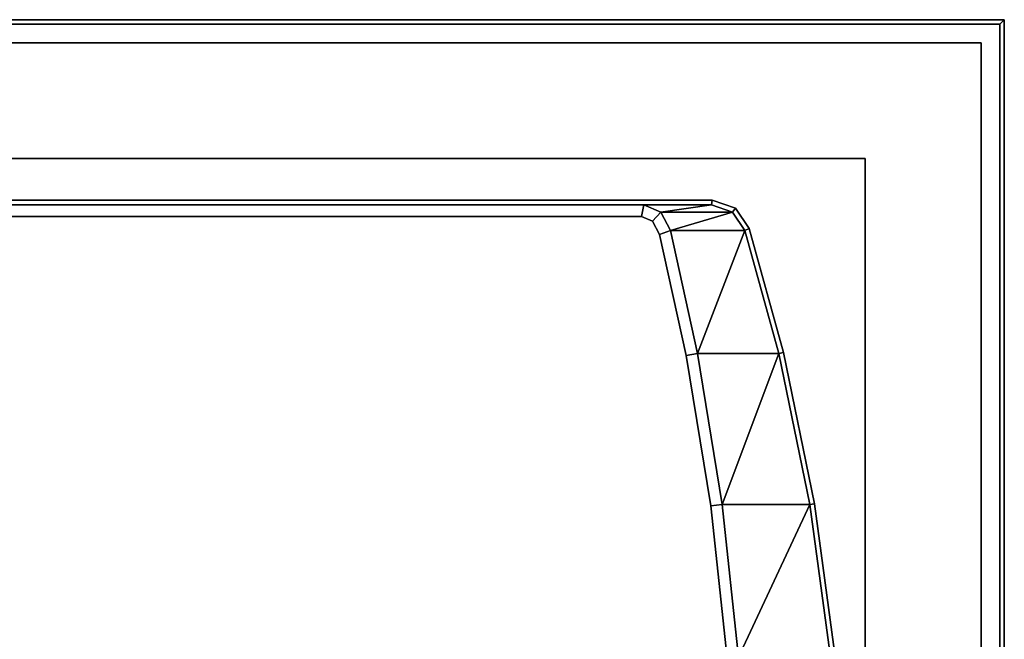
# Model space of a CAD drawing. Extents: x 0 to 1.7, y -0.75 to 0.
# Tile 5 of 5: x 1.27 to 1.7, y -0.27 to 0. Entities that reach past the tile are written whole.
import ezdxf

# ---------------------------------------------------------------- set-up
doc = ezdxf.new("R2010")
doc.units = 0
for name, color, linetype in [('L10_WANNE_700027_1', 7, 'CONTINUOUS'), ('L3_RAHMEN_700027', 7, 'CONTINUOUS'), ('L4_BODEN_700027', 7, 'CONTINUOUS'), ('L5_WANNE_700027_6', 7, 'CONTINUOUS'), ('L6_WANNE_700027_5', 7, 'CONTINUOUS'), ('L7_WANNE_700027_4', 7, 'CONTINUOUS'), ('L8_WANNE_700027_3', 7, 'CONTINUOUS'), ('L9_WANNE_700027_2', 7, 'CONTINUOUS')]:
    doc.layers.add(name, color=color, linetype=linetype)

msp = doc.modelspace()

# ---------------------------------------------------------------- linework, layer by layer
at = {"layer": 'L10_WANNE_700027_1', "color": 7, "invisible_edges": 12}
for points in [[(0, 0, 0.5581), (1.7, 0, 0.5581), (1.7, 0, 0.5251), (0, 0, 0.5581)], [(1.7, 0, 0.5251), (0, 0, 0.5251), (0, 0, 0.5581), (1.7, 0, 0.5251)], [(1.7, 0, 0.5581), (0, 0, 0.5581), (0.002, -0.002, 0.5601), (1.7, 0, 0.5581)], [(0.002, -0.002, 0.5601), (1.698, -0.002, 0.5601), (1.7, 0, 0.5581), (0.002, -0.002, 0.5601)], [(1.7, -0.75, 0.5581), (1.7, 0, 0.5581), (1.698, -0.002, 0.5601), (1.7, -0.75, 0.5581)], [(1.7, 0, 0.5581), (1.7, -0.75, 0.5581), (1.7, -0.75, 0.5251), (1.7, 0, 0.5581)], [(1.7, -0.75, 0.5251), (1.7, 0, 0.5251), (1.7, 0, 0.5581), (1.7, -0.75, 0.5251)], [(1.698, -0.002, 0.5601), (1.698, -0.748, 0.5601), (1.7, -0.75, 0.5581), (1.698, -0.002, 0.5601)]]:
    msp.add_3dface(points, dxfattribs=at)
at = {"layer": 'L3_RAHMEN_700027', "color": 251, "invisible_edges": 12}
for points in [[(0.01, -0.01, 0.5251), (1.69, -0.01, 0.5251), (1.69, -0.01), (0.01, -0.01, 0.5251)], [(1.69, -0.01), (0.01, -0.01), (0.01, -0.01, 0.5251), (1.69, -0.01)], [(1.69, -0.01, 0.5251), (1.69, -0.74, 0.5251), (1.69, -0.74), (1.69, -0.01, 0.5251)], [(1.69, -0.74), (1.69, -0.01), (1.69, -0.01, 0.5251), (1.69, -0.74)]]:
    msp.add_3dface(points, dxfattribs=at)
at = {"layer": 'L4_BODEN_700027', "color": 251, "invisible_edges": 12}
for points in [[(0.01, -0.74), (0.01, -0.01), (1.69, -0.01), (0.01, -0.74)], [(1.69, -0.01), (1.69, -0.74), (0.01, -0.74), (1.69, -0.01)]]:
    msp.add_3dface(points, dxfattribs=at)
at = {"layer": 'L5_WANNE_700027_6', "color": 7}
for points, invisible_edges in [([(1.698, -0.002, 0.5601), (0.002, -0.002, 0.5601), (0.10754, -0.078, 0.5601), (1.698, -0.002, 0.5601)], 14), ([(1.698, -0.002, 0.5601), (0.10754, -0.078, 0.5601), (1.573905, -0.078, 0.5601), (1.698, -0.002, 0.5601)], 13), ([(1.698, -0.002, 0.5601), (1.573905, -0.078, 0.5601), (1.583944, -0.081387, 0.5601), (1.698, -0.002, 0.5601)], 13), ([(1.698, -0.002, 0.5601), (1.583944, -0.081387, 0.5601), (1.589878, -0.090164, 0.5601), (1.698, -0.002, 0.5601)], 13), ([(1.698, -0.002, 0.5601), (1.589878, -0.090164, 0.5601), (1.604641, -0.143693, 0.5601), (1.698, -0.002, 0.5601)], 13), ([(1.698, -0.002, 0.5601), (1.604641, -0.143693, 0.5601), (1.61801, -0.209029, 0.5601), (1.698, -0.002, 0.5601)], 13), ([(1.698, -0.748, 0.5601), (1.698, -0.002, 0.5601), (1.61801, -0.209029, 0.5601), (1.698, -0.748, 0.5601)], 14), ([(1.698, -0.748, 0.5601), (1.61801, -0.209029, 0.5601), (1.626957, -0.275116, 0.5601), (1.698, -0.748, 0.5601)], 13)]:
    msp.add_3dface(points, dxfattribs=dict(at, invisible_edges=invisible_edges))
at = {"layer": 'L6_WANNE_700027_5', "color": 7}
for points, invisible_edges in [([(1.573905, -0.078, 0.5601), (0.107541, -0.078, 0.5601), (0.107899, -0.08, 0.5581), (1.573905, -0.078, 0.5601)], 12), ([(0.107899, -0.08, 0.5581), (1.573577, -0.08, 0.5581), (1.573905, -0.078, 0.5601), (0.107899, -0.08, 0.5581)], 12), ([(0.107899, -0.08, 0.5581), (0.37945, -0.08, 0.1051), (1.544475, -0.08, 0.1051), (0.107899, -0.08, 0.5581)], 12), ([(1.544475, -0.08, 0.1051), (1.573577, -0.08, 0.5581), (0.107899, -0.08, 0.5581), (1.544475, -0.08, 0.1051)], 12), ([(0.37945, -0.08, 0.1051), (0.380559, -0.085, 0.1001), (1.543458, -0.085, 0.1001), (0.37945, -0.08, 0.1051)], 12), ([(1.543458, -0.085, 0.1001), (1.544475, -0.08, 0.1051), (0.37945, -0.08, 0.1051), (1.543458, -0.085, 0.1001)], 12), ([(1.544475, -0.08, 0.1051), (1.543458, -0.085, 0.1001), (1.548127, -0.086982, 0.1001), (1.544475, -0.08, 0.1051)], 12), ([(1.544475, -0.08, 0.1051), (1.551699, -0.083066, 0.1051), (1.573577, -0.08, 0.5581), (1.544475, -0.08, 0.1051)], 8), ([(1.548127, -0.086982, 0.1001), (1.551699, -0.083066, 0.1051), (1.544475, -0.08, 0.1051), (1.548127, -0.086982, 0.1001)], 12), ([(1.573577, -0.08, 0.5581), (1.551699, -0.083066, 0.1051), (1.582665, -0.083066, 0.5581), (1.573577, -0.08, 0.5581)], 8), ([(1.583944, -0.081387, 0.5601), (1.573905, -0.078, 0.5601), (1.573577, -0.08, 0.5581), (1.583944, -0.081387, 0.5601)], 12), ([(1.573577, -0.08, 0.5581), (1.582665, -0.083066, 0.5581), (1.583944, -0.081387, 0.5601), (1.573577, -0.08, 0.5581)], 12), ([(1.543458, -0.085, 0.1001), (0.380559, -0.085, 0.1001), (0.375495, -0.087363, 0.1001), (1.543458, -0.085, 0.1001)], 12), ([(1.551235, -0.092764, 0.1001), (1.543458, -0.085, 0.1001), (0.375495, -0.087363, 0.1001), (1.551235, -0.092764, 0.1001)], 15), ([(1.551235, -0.092764, 0.1001), (1.548127, -0.086982, 0.1001), (1.543458, -0.085, 0.1001), (1.551235, -0.092764, 0.1001)], 12), ([(1.551699, -0.083066, 0.1051), (1.548127, -0.086982, 0.1001), (1.551235, -0.092764, 0.1001), (1.551699, -0.083066, 0.1051)], 12), ([(1.551235, -0.092764, 0.1001), (1.555969, -0.091012, 0.1051), (1.551699, -0.083066, 0.1051), (1.551235, -0.092764, 0.1001)], 12), ([(1.551699, -0.083066, 0.1051), (1.555969, -0.091012, 0.1051), (1.582665, -0.083066, 0.5581), (1.551699, -0.083066, 0.1051)], 8), ([(1.582665, -0.083066, 0.5581), (1.555969, -0.091012, 0.1051), (1.588037, -0.091012, 0.5581), (1.582665, -0.083066, 0.5581)], 8), ([(1.589878, -0.090164, 0.5601), (1.583944, -0.081387, 0.5601), (1.582665, -0.083066, 0.5581), (1.589878, -0.090164, 0.5601)], 12), ([(1.582665, -0.083066, 0.5581), (1.588037, -0.091012, 0.5581), (1.589878, -0.090164, 0.5601), (1.582665, -0.083066, 0.5581)], 12), ([(0.375495, -0.087363, 0.1001), (0.354325, -0.375, 0.1001), (1.543458, -0.665, 0.1001), (0.375495, -0.087363, 0.1001)], 15), ([(1.583881, -0.34189, 0.1001), (1.551235, -0.092764, 0.1001), (0.375495, -0.087363, 0.1001), (1.583881, -0.34189, 0.1001)], 15), ([(1.543458, -0.665, 0.1001), (1.583881, -0.34189, 0.1001), (0.375495, -0.087363, 0.1001), (1.543458, -0.665, 0.1001)], 15), ([(1.555969, -0.091012, 0.1051), (1.551235, -0.092764, 0.1001), (1.562708, -0.145097, 0.1001), (1.555969, -0.091012, 0.1051)], 12), ([(1.573269, -0.210033, 0.1001), (1.562708, -0.145097, 0.1001), (1.551235, -0.092764, 0.1001), (1.573269, -0.210033, 0.1001)], 12), ([(1.583881, -0.34189, 0.1001), (1.573269, -0.210033, 0.1001), (1.551235, -0.092764, 0.1001), (1.583881, -0.34189, 0.1001)], 15), ([(1.555969, -0.091012, 0.1051), (1.567621, -0.14416, 0.1051), (1.588037, -0.091012, 0.5581), (1.555969, -0.091012, 0.1051)], 8), ([(1.562708, -0.145097, 0.1001), (1.567621, -0.14416, 0.1051), (1.555969, -0.091012, 0.1051), (1.562708, -0.145097, 0.1001)], 12), ([(1.588037, -0.091012, 0.5581), (1.567621, -0.14416, 0.1051), (1.602695, -0.14416, 0.5581), (1.588037, -0.091012, 0.5581)], 8), ([(1.604641, -0.143693, 0.5601), (1.589878, -0.090164, 0.5601), (1.588037, -0.091012, 0.5581), (1.604641, -0.143693, 0.5601)], 12), ([(1.588037, -0.091012, 0.5581), (1.602695, -0.14416, 0.5581), (1.604641, -0.143693, 0.5601), (1.588037, -0.091012, 0.5581)], 12), ([(1.567621, -0.14416, 0.1051), (1.562708, -0.145097, 0.1001), (1.573269, -0.210033, 0.1001), (1.567621, -0.14416, 0.1051)], 12), ([(1.567621, -0.14416, 0.1051), (1.578226, -0.209364, 0.1051), (1.602695, -0.14416, 0.5581), (1.567621, -0.14416, 0.1051)], 8), ([(1.573269, -0.210033, 0.1001), (1.578226, -0.209364, 0.1051), (1.567621, -0.14416, 0.1051), (1.573269, -0.210033, 0.1001)], 12), ([(1.602695, -0.14416, 0.5581), (1.578226, -0.209364, 0.1051), (1.616038, -0.209364, 0.5581), (1.602695, -0.14416, 0.5581)], 8), ([(1.61801, -0.209029, 0.5601), (1.604641, -0.143693, 0.5601), (1.602695, -0.14416, 0.5581), (1.61801, -0.209029, 0.5601)], 12), ([(1.602695, -0.14416, 0.5581), (1.616038, -0.209364, 0.5581), (1.61801, -0.209029, 0.5601), (1.602695, -0.14416, 0.5581)], 12), ([(1.578226, -0.209364, 0.1051), (1.573269, -0.210033, 0.1001), (1.580337, -0.275719, 0.1001), (1.578226, -0.209364, 0.1051)], 12), ([(1.583881, -0.34189, 0.1001), (1.580337, -0.275719, 0.1001), (1.573269, -0.210033, 0.1001), (1.583881, -0.34189, 0.1001)], 12), ([(1.578226, -0.209364, 0.1051), (1.585323, -0.275318, 0.1051), (1.616038, -0.209364, 0.5581), (1.578226, -0.209364, 0.1051)], 8), ([(1.580337, -0.275719, 0.1001), (1.585323, -0.275318, 0.1051), (1.578226, -0.209364, 0.1051), (1.580337, -0.275719, 0.1001)], 12), ([(1.616038, -0.209364, 0.5581), (1.585323, -0.275318, 0.1051), (1.624966, -0.275318, 0.5581), (1.616038, -0.209364, 0.5581)], 8), ([(1.626957, -0.275116, 0.5601), (1.61801, -0.209029, 0.5601), (1.616038, -0.209364, 0.5581), (1.626957, -0.275116, 0.5601)], 12), ([(1.616038, -0.209364, 0.5581), (1.624966, -0.275318, 0.5581), (1.626957, -0.275116, 0.5601), (1.616038, -0.209364, 0.5581)], 12)]:
    msp.add_3dface(points, dxfattribs=dict(at, invisible_edges=invisible_edges))
at = {"layer": 'L7_WANNE_700027_4', "color": 7, "invisible_edges": 12}
for points in [[(0.065, -0.69, 0.0001), (0.065, -0.06, 0.0001), (1.64, -0.06, 0.0001), (0.065, -0.69, 0.0001)], [(1.64, -0.06, 0.0001), (1.64, -0.69, 0.0001), (0.065, -0.69, 0.0001), (1.64, -0.06, 0.0001)]]:
    msp.add_3dface(points, dxfattribs=at)
at = {"layer": 'L8_WANNE_700027_3', "color": 7, "invisible_edges": 12}
for points in [[(0.065, -0.06, 0.5251), (1.64, -0.06, 0.5251), (1.64, -0.06, 0.0001), (0.065, -0.06, 0.5251)], [(1.64, -0.06, 0.0001), (0.065, -0.06, 0.0001), (0.065, -0.06, 0.5251), (1.64, -0.06, 0.0001)], [(1.64, -0.06, 0.5251), (1.64, -0.69, 0.5251), (1.64, -0.69, 0.0001), (1.64, -0.06, 0.5251)], [(1.64, -0.69, 0.0001), (1.64, -0.06, 0.0001), (1.64, -0.06, 0.5251), (1.64, -0.69, 0.0001)]]:
    msp.add_3dface(points, dxfattribs=at)
at = {"layer": 'L9_WANNE_700027_2', "color": 7}
for points, invisible_edges in [([(0, 0, 0.5251), (1.7, 0, 0.5251), (1.64, -0.06, 0.5251), (0, 0, 0.5251)], 14), ([(0, 0, 0.5251), (1.64, -0.06, 0.5251), (0.065, -0.06, 0.5251), (0, 0, 0.5251)], 13), ([(1.7, 0, 0.5251), (1.7, -0.75, 0.5251), (1.64, -0.06, 0.5251), (1.7, 0, 0.5251)], 14), ([(1.7, -0.75, 0.5251), (1.64, -0.69, 0.5251), (1.64, -0.06, 0.5251), (1.7, -0.75, 0.5251)], 13)]:
    msp.add_3dface(points, dxfattribs=dict(at, invisible_edges=invisible_edges))

doc.saveas('drawing.dxf')
